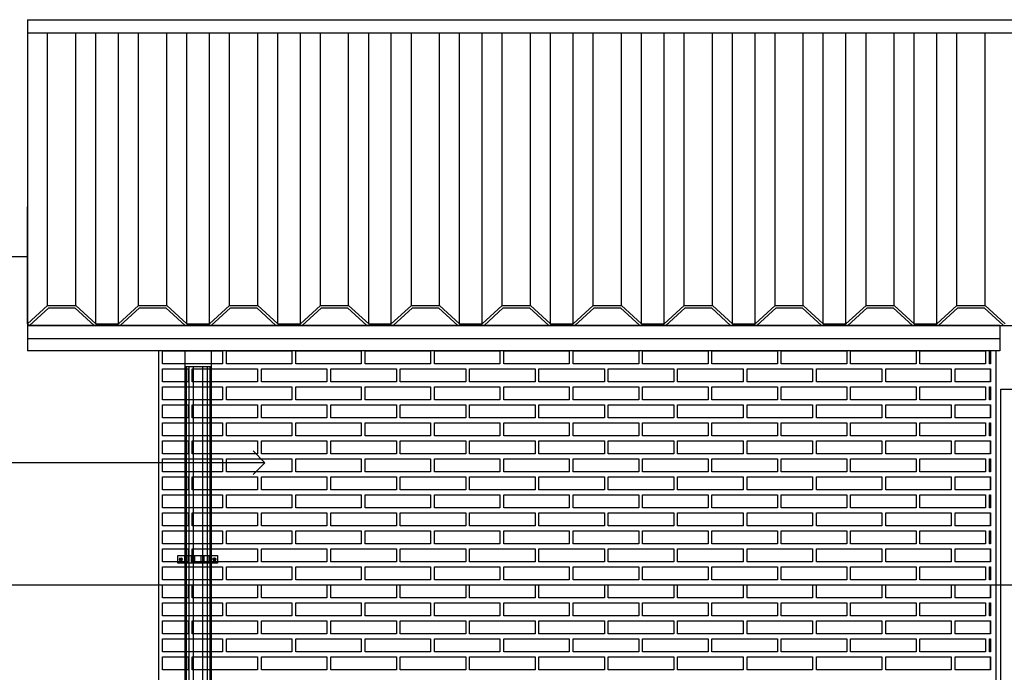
# Model space of a CAD drawing. Header units: millimetres. Extents: x 201 to 840, y 135 to 685.
# Tile 23 of 219: x 213.92 to 217.68, y 299.81 to 302.31. Entities that reach past the tile are written whole.
import ezdxf

# ---------------------------------------------------------------- set-up
doc = ezdxf.new("R2010")
doc.units = ezdxf.units.MM
for name, color, linetype in [('01', 1, 'Continuous'), ('03', 3, 'Continuous'), ('06', 5, 'Continuous'), ('10', 251, 'Continuous'), ('Ladrillo visto', 250, 'Continuous'), ('LLAMADAS', 1, 'Continuous')]:
    doc.layers.add(name, color=color, linetype=linetype)
doc.styles.add('ARIAL', font='arial.ttf', dxfattribs={"height": 0.06})
doc.styles.get("Standard").update_dxf_attribs({"font": 'arial.ttf'})
doc.dimstyles.new('05', dxfattribs={"dimscale": 0, "dimtxt": 0.09, "dimasz": 0.05, "dimexe": 0, "dimexo": 0, "dimgap": 0, "dimtad": 0, "dimzin": 0, "dimdsep": 46, "dimtxsty": 'Standard', "dimblk": 'OPEN90', "dimcen": 0.25, "dimclrd": 1, "dimclre": 1, "dimclrt": 3, "dimadec": 0, "dimazin": 0, "dimtfac": 1, "dimtofl": 0, "dimtmove": 2, "dimatfit": 3, "dimldrblk": 'BOXFILLED', "dimfxl": 1, "dimtolj": 1, "dimtzin": 0, "dimarcsym": 0})

# ---------------------------------------------------------------- blocks, each defined once
blk = doc.blocks.new('_OPEN90')
at = {"color": 0, "linetype": 'ByBlock'}
for p, q in [((-0.5, 0.5), (0, 0)), ((0, 0), (-1, 0)), ((0, 0), (-0.5, -0.5))]:
    blk.add_line(p, q, dxfattribs=at)

msp = doc.modelspace()

# ---------------------------------------------------------------- linework, layer by layer
at = {"layer": '01'}
for p, q in [((213.9482, 302.3087), (213.9482, 301.1383)), ((214.0248, 301.2159), (214.0248, 302.2585)), ((214.1326, 301.2159), (214.1326, 302.2585)), ((214.2092, 301.1457), (214.2092, 302.2585)), ((214.2957, 301.1457), (214.2957, 302.2585)), ((214.3722, 301.2159), (214.3722, 302.2585)), ((214.48, 301.2159), (214.48, 302.2585)), ((214.5566, 301.1457), (214.5566, 302.2585)), ((214.6431, 301.1457), (214.6431, 302.2585)), ((214.7197, 301.2159), (214.7197, 302.2585)), ((214.8275, 301.2159), (214.8275, 302.2585)), ((214.9041, 301.1457), (214.9041, 302.2585)), ((214.9906, 301.1457), (214.9906, 302.2585)), ((215.0672, 301.2159), (215.0672, 302.2585)), ((215.1749, 301.2159), (215.1749, 302.2585)), ((215.2515, 301.1457), (215.2515, 302.2585)), ((215.338, 301.1457), (215.338, 302.2585)), ((215.4146, 301.2159), (215.4146, 302.2585)), ((215.5224, 301.2159), (215.5224, 302.2585)), ((215.599, 301.1457), (215.599, 302.2585)), ((215.6855, 301.1457), (215.6855, 302.2585)), ((215.7621, 301.2159), (215.7621, 302.2585)), ((215.8699, 301.2159), (215.8699, 302.2585)), ((215.9465, 301.1457), (215.9465, 302.2585)), ((216.033, 301.1457), (216.033, 302.2585)), ((216.1095, 301.2159), (216.1095, 302.2585)), ((216.2173, 301.2159), (216.2173, 302.2585)), ((216.2939, 301.1457), (216.2939, 302.2585)), ((216.3804, 301.1457), (216.3804, 302.2585)), ((216.457, 301.2159), (216.457, 302.2585)), ((216.5648, 301.2159), (216.5648, 302.2585)), ((216.6414, 301.1457), (216.6414, 302.2585)), ((216.7279, 301.1457), (216.7279, 302.2585)), ((216.8045, 301.2159), (216.8045, 302.2585)), ((216.9122, 301.2159), (216.9122, 302.2585)), ((216.9888, 301.1457), (216.9888, 302.2585)), ((217.0753, 301.1457), (217.0753, 302.2585)), ((217.1519, 301.2159), (217.1519, 302.2585)), ((217.2597, 301.2159), (217.2597, 302.2585)), ((217.3363, 301.1457), (217.3363, 302.2585)), ((217.4228, 301.1457), (217.4228, 302.2585)), ((217.4994, 301.2159), (217.4994, 302.2585)), ((217.6072, 301.2159), (217.6072, 302.2585)), ((213.9482, 301.1457), (213.9482, 301.5933)), ((214.5504, 300.9825), (214.5504, 301.0425)), ((214.6504, 300.9825), (214.6504, 301.0425)), ((214.5504, 298.4504), (214.5504, 300.9825)), ((214.6504, 298.4504), (214.6504, 300.9825))]:
    msp.add_line(p, q, dxfattribs=at)
at = {"layer": '01', "ltscale": 0.0036}
for p, q in [((217.6665, 298.3956), (217.6665, 300.8956)), ((217.6665, 300.8956), (217.7365, 300.8956))]:
    msp.add_line(p, q, dxfattribs=at)
at = {"layer": '01'}
for points in [[(213.9482, 302.3087), (223.4509, 302.3087), (223.4509, 301.4642)], [(213.9482, 302.2585), (223.4509, 302.2585), (223.4509, 301.414)], [(214.5504, 300.9825), (214.6504, 300.9825)]]:
    msp.add_lwpolyline(points, dxfattribs=at)
at = {"layer": '03', "ltscale": 0.01}
for p, q in [((213.9482, 301.1383), (213.9482, 301.0425)), ((217.6634, 301.1383), (213.9482, 301.1383)), ((213.9482, 301.1383), (223.5855, 301.1383)), ((217.6634, 301.0883), (213.9482, 301.0883)), ((217.6634, 301.0425), (213.9482, 301.0425)), ((217.6482, 301.0425), (217.6482, 298.3756))]:
    msp.add_line(p, q, dxfattribs=at)
at = {"layer": '03'}
for points in [[(214.0038, 301.1383), (213.9938, 301.1383)], [(214.1438, 301.1383), (214.1338, 301.1383)], [(214.2175, 301.1383), (214.2075, 301.1383)], [(214.3575, 301.1383), (214.3475, 301.1383)], [(214.4312, 301.1383), (214.4212, 301.1383)], [(214.5712, 301.1383), (214.5612, 301.1383)], [(214.6449, 301.1383), (214.6349, 301.1383)], [(214.7849, 301.1383), (214.7749, 301.1383)], [(214.8587, 301.1383), (214.8487, 301.1383)], [(214.9987, 301.1383), (214.9887, 301.1383)], [(215.0724, 301.1383), (215.0624, 301.1383)], [(215.2124, 301.1383), (215.2024, 301.1383)], [(215.2861, 301.1383), (215.2761, 301.1383)], [(215.4261, 301.1383), (215.4161, 301.1383)], [(215.4998, 301.1383), (215.4898, 301.1383)], [(215.6398, 301.1383), (215.6298, 301.1383)], [(215.7136, 301.1383), (215.7036, 301.1383)], [(215.8468, 301.1383), (215.8368, 301.1383)], [(215.9205, 301.1383), (215.9105, 301.1383)], [(216.0605, 301.1383), (216.0505, 301.1383)], [(216.1342, 301.1383), (216.1242, 301.1383)], [(216.2742, 301.1383), (216.2642, 301.1383)], [(216.348, 301.1383), (216.338, 301.1383)], [(216.488, 301.1383), (216.478, 301.1383)], [(216.5617, 301.1383), (216.5517, 301.1383)], [(216.6759, 301.1383), (216.6659, 301.1383)], [(216.7017, 301.1383), (216.6917, 301.1383)], [(216.7754, 301.1383), (216.7654, 301.1383)], [(216.9154, 301.1383), (216.9054, 301.1383)], [(216.9891, 301.1383), (216.9791, 301.1383)], [(217.0429, 301.1383), (217.0329, 301.1383)], [(217.1291, 301.1383), (217.1191, 301.1383)], [(217.2029, 301.1383), (217.1929, 301.1383)], [(217.3429, 301.1383), (217.3329, 301.1383)], [(217.3709, 301.1383), (217.3609, 301.1383)], [(217.3966, 301.1383), (217.3866, 301.1383)], [(217.4703, 301.1383), (217.4603, 301.1383)], [(214.4482, 301.0425), (214.4482, 298.3956)], [(217.6482, 301.0425), (217.6482, 298.3956)]]:
    msp.add_lwpolyline(points, dxfattribs=at)
at = {"layer": '03', "ltscale": 0.01}
msp.add_lwpolyline([(217.6634, 301.1383), (217.6634, 301.0425)], dxfattribs=at)
at = {"layer": '06', "color": 2}
for p, q in [((213.9482, 301.1457), (214.0248, 301.2159)), ((213.9549, 301.1383), (214.0287, 301.2059)), ((214.0248, 301.2159), (214.1326, 301.2159)), ((214.0287, 301.2059), (214.1287, 301.2059)), ((214.2024, 301.1383), (214.1287, 301.2059)), ((214.2092, 301.1457), (214.1326, 301.2159)), ((214.2957, 301.1457), (214.3722, 301.2159)), ((214.3024, 301.1383), (214.3761, 301.2059)), ((214.3722, 301.2159), (214.48, 301.2159)), ((214.3761, 301.2059), (214.4761, 301.2059)), ((214.5499, 301.1383), (214.4761, 301.2059)), ((214.5566, 301.1457), (214.48, 301.2159)), ((214.6431, 301.1457), (214.7197, 301.2159)), ((214.6499, 301.1383), (214.7236, 301.2059)), ((214.7197, 301.2159), (214.8275, 301.2159)), ((214.7236, 301.2059), (214.8236, 301.2059)), ((214.8973, 301.1383), (214.8236, 301.2059)), ((214.9041, 301.1457), (214.8275, 301.2159)), ((214.9906, 301.1457), (215.0672, 301.2159)), ((214.9973, 301.1383), (215.0711, 301.2059)), ((215.0672, 301.2159), (215.1749, 301.2159)), ((215.0711, 301.2059), (215.1711, 301.2059)), ((215.2448, 301.1383), (215.1711, 301.2059)), ((215.2515, 301.1457), (215.1749, 301.2159)), ((215.338, 301.1457), (215.4146, 301.2159)), ((215.3448, 301.1383), (215.4185, 301.2059)), ((215.4146, 301.2159), (215.5224, 301.2159)), ((215.4185, 301.2059), (215.5185, 301.2059)), ((215.5922, 301.1383), (215.5185, 301.2059)), ((215.599, 301.1457), (215.5224, 301.2159)), ((215.6855, 301.1457), (215.7621, 301.2159)), ((215.6922, 301.1383), (215.766, 301.2059)), ((215.7621, 301.2159), (215.8699, 301.2159)), ((215.766, 301.2059), (215.866, 301.2059)), ((215.9397, 301.1383), (215.866, 301.2059)), ((215.9465, 301.1457), (215.8699, 301.2159)), ((216.033, 301.1457), (216.1095, 301.2159)), ((216.0397, 301.1383), (216.1134, 301.2059)), ((216.1095, 301.2159), (216.2173, 301.2159)), ((216.1134, 301.2059), (216.2134, 301.2059)), ((216.2872, 301.1383), (216.2134, 301.2059)), ((216.2939, 301.1457), (216.2173, 301.2159)), ((216.3804, 301.1457), (216.457, 301.2159)), ((216.3872, 301.1383), (216.4609, 301.2059)), ((216.457, 301.2159), (216.5648, 301.2159)), ((216.4609, 301.2059), (216.5609, 301.2059)), ((216.6346, 301.1383), (216.5609, 301.2059)), ((216.6414, 301.1457), (216.5648, 301.2159)), ((216.7279, 301.1457), (216.8045, 301.2159)), ((216.7346, 301.1383), (216.8084, 301.2059)), ((216.8045, 301.2159), (216.9122, 301.2159)), ((216.8084, 301.2059), (216.9084, 301.2059)), ((216.9821, 301.1383), (216.9084, 301.2059)), ((216.9888, 301.1457), (216.9122, 301.2159)), ((217.0753, 301.1457), (217.1519, 301.2159)), ((217.0821, 301.1383), (217.1558, 301.2059)), ((217.1519, 301.2159), (217.2597, 301.2159)), ((217.1558, 301.2059), (217.2558, 301.2059)), ((217.3295, 301.1383), (217.2558, 301.2059)), ((217.3363, 301.1457), (217.2597, 301.2159)), ((217.4228, 301.1457), (217.4994, 301.2159)), ((217.4295, 301.1383), (217.5033, 301.2059)), ((217.4994, 301.2159), (217.6072, 301.2159)), ((217.5033, 301.2059), (217.6033, 301.2059)), ((217.677, 301.1383), (217.6033, 301.2059)), ((217.6838, 301.1457), (217.6072, 301.2159)), ((213.9482, 301.1457), (213.9549, 301.1383)), ((214.2024, 301.1383), (214.3024, 301.1383)), ((214.2092, 301.1457), (214.2957, 301.1457)), ((214.5499, 301.1383), (214.6499, 301.1383)), ((214.5566, 301.1457), (214.6431, 301.1457)), ((214.8973, 301.1383), (214.9973, 301.1383)), ((214.9041, 301.1457), (214.9906, 301.1457)), ((215.2448, 301.1383), (215.3448, 301.1383)), ((215.2515, 301.1457), (215.338, 301.1457)), ((215.5922, 301.1383), (215.6922, 301.1383)), ((215.599, 301.1457), (215.6855, 301.1457)), ((215.9397, 301.1383), (216.0397, 301.1383)), ((215.9465, 301.1457), (216.033, 301.1457)), ((216.2872, 301.1383), (216.3872, 301.1383)), ((216.2939, 301.1457), (216.3804, 301.1457)), ((216.6346, 301.1383), (216.7346, 301.1383)), ((216.6414, 301.1457), (216.7279, 301.1457)), ((216.9821, 301.1383), (217.0821, 301.1383)), ((216.9888, 301.1457), (217.0753, 301.1457)), ((217.3295, 301.1383), (217.4295, 301.1383)), ((217.3363, 301.1457), (217.4228, 301.1457))]:
    msp.add_line(p, q, dxfattribs=at)
at = {"layer": '10', "ltscale": 0.05}
for p, q in [((214.5557, 298.4727), (214.5557, 300.9825)), ((214.5656, 298.4863), (214.5656, 300.9825)), ((214.5827, 298.4972), (214.5827, 300.9825)), ((214.6181, 298.4972), (214.6181, 300.9825)), ((214.6353, 298.4863), (214.6353, 300.9825)), ((214.6452, 298.4727), (214.6452, 300.9825)), ((214.5471, 300.2593), (214.5471, 300.2299)), ((214.5491, 300.2593), (214.5491, 300.2299)), ((214.553, 300.2593), (214.553, 300.2299)), ((214.5602, 300.2593), (214.5602, 300.2299)), ((214.5734, 300.2593), (214.5734, 300.2299)), ((214.5854, 300.2593), (214.5854, 300.2299)), ((214.6099, 300.2593), (214.6099, 300.2299)), ((214.622, 300.2593), (214.622, 300.2299)), ((214.6351, 300.2593), (214.6351, 300.2299)), ((214.6424, 300.2593), (214.6424, 300.2299)), ((214.6463, 300.2593), (214.6463, 300.2299)), ((214.6483, 300.2593), (214.6483, 300.2299))]:
    msp.add_line(p, q, dxfattribs=at)
msp.add_lwpolyline([(214.6732, 300.2299), (214.5221, 300.2299), (214.5221, 300.2593), (214.6732, 300.2593)], close=True, dxfattribs=at)
for points in [[(214.532, 300.2473), (214.5352, 300.2473), (214.5367, 300.2446), (214.5352, 300.2419), (214.532, 300.2419), (214.5305, 300.2446), (214.532, 300.2473)], [(214.6633, 300.2473), (214.6602, 300.2473), (214.6587, 300.2446), (214.6602, 300.2419), (214.6633, 300.2419), (214.6649, 300.2446), (214.6633, 300.2473)]]:
    msp.add_lwpolyline(points, dxfattribs=at)
for centre, radius in [((214.5336, 300.2446), 0.00549), ((214.5336, 300.2446), 0.00272), ((214.6618, 300.2446), 0.00549), ((214.6618, 300.2446), 0.00272)]:
    msp.add_circle(centre, radius, dxfattribs=at)
at = {"layer": 'Ladrillo visto', "color": 250, "ltscale": 0.01}
for p, q in [((217.6282, 301.0425), (217.6282, 300.9925)), ((217.6282, 300.9736), (217.6282, 300.9236)), ((217.6282, 300.9048), (217.6282, 300.8548)), ((217.6282, 300.8359), (217.6282, 300.7859)), ((217.6282, 300.7671), (217.6282, 300.7171)), ((217.6282, 300.6981), (217.6282, 300.6481)), ((217.6282, 300.6293), (217.6282, 300.5793)), ((217.6282, 300.5604), (217.6282, 300.5104)), ((217.6282, 300.4916), (217.6282, 300.4416)), ((217.6282, 300.4227), (217.6282, 300.3727)), ((217.6282, 300.3539), (217.6282, 300.3039)), ((217.6282, 300.285), (217.6282, 300.235)), ((217.6282, 300.2162), (217.6282, 300.1662)), ((217.6282, 300.1472), (217.6282, 300.0972)), ((217.6282, 300.0784), (217.6282, 300.0284)), ((217.6282, 300.0095), (217.6282, 299.9595)), ((217.6282, 299.9407), (217.6282, 299.8907)), ((217.6282, 299.8718), (217.6282, 299.8218))]:
    msp.add_line(p, q, dxfattribs=at)
at = {"layer": 'Ladrillo visto', "color": 250}
for p, q in [((217.6282, 300.9925), (217.6282, 301.0425)), ((217.6282, 300.9236), (217.6282, 300.9736)), ((217.6282, 300.8548), (217.6282, 300.9048)), ((217.6282, 300.7859), (217.6282, 300.8359)), ((217.6282, 300.7171), (217.6282, 300.7671)), ((217.6282, 300.6481), (217.6282, 300.6981)), ((217.6282, 300.5793), (217.6282, 300.6293)), ((217.6282, 300.5104), (217.6282, 300.5604)), ((217.6282, 300.4416), (217.6282, 300.4916)), ((217.6282, 300.3727), (217.6282, 300.4227)), ((217.6282, 300.3039), (217.6282, 300.3539)), ((217.6282, 300.235), (217.6282, 300.285)), ((217.6282, 300.1662), (217.6282, 300.2162)), ((217.6282, 300.0972), (217.6282, 300.1472)), ((217.6282, 300.0284), (217.6282, 300.0784)), ((217.6282, 299.9595), (217.6282, 300.0095)), ((217.6282, 299.8907), (217.6282, 299.9407)), ((217.6282, 299.8218), (217.6282, 299.8718))]:
    msp.add_line(p, q, dxfattribs=at)
at = {"layer": 'Ladrillo visto', "color": 250, "linetype": 'Continuous', "ltscale": 0.1}
for points in [[(214.6932, 300.9925), (214.4632, 300.9925), (214.4632, 301.0425), (214.6932, 301.0425)], [(214.9582, 300.9925), (214.7082, 300.9925), (214.7082, 301.0425), (214.9582, 301.0425)], [(215.2232, 300.9925), (214.9732, 300.9925), (214.9732, 301.0425), (215.2232, 301.0425)], [(215.4882, 300.9925), (215.2382, 300.9925), (215.2382, 301.0425), (215.4882, 301.0425)], [(215.7532, 300.9925), (215.5032, 300.9925), (215.5032, 301.0425), (215.7532, 301.0425)], [(216.0182, 300.9925), (215.7682, 300.9925), (215.7682, 301.0425), (216.0182, 301.0425)], [(216.2832, 300.9925), (216.0332, 300.9925), (216.0332, 301.0425), (216.2832, 301.0425)], [(216.5482, 300.9925), (216.2982, 300.9925), (216.2982, 301.0425), (216.5482, 301.0425)], [(216.8132, 300.9925), (216.5632, 300.9925), (216.5632, 301.0425), (216.8132, 301.0425)], [(217.0782, 300.9925), (216.8282, 300.9925), (216.8282, 301.0425), (217.0782, 301.0425)], [(217.3432, 300.9925), (217.0932, 300.9925), (217.0932, 301.0425), (217.3432, 301.0425)], [(217.6082, 300.9925), (217.3582, 300.9925), (217.3582, 301.0425), (217.6082, 301.0425)], [(214.5622, 300.9236), (214.4632, 300.9236), (214.4632, 300.9736), (214.5622, 300.9736)], [(214.8272, 300.9236), (214.5772, 300.9236), (214.5772, 300.9736), (214.8272, 300.9736)], [(214.8272, 300.9236), (214.5772, 300.9236), (214.5772, 300.9736), (214.8272, 300.9736)], [(215.0922, 300.9236), (214.8422, 300.9236), (214.8422, 300.9736), (215.0922, 300.9736)], [(215.0922, 300.9236), (214.8422, 300.9236), (214.8422, 300.9736), (215.0922, 300.9736)], [(215.3572, 300.9236), (215.1072, 300.9236), (215.1072, 300.9736), (215.3572, 300.9736)], [(215.3572, 300.9236), (215.1072, 300.9236), (215.1072, 300.9736), (215.3572, 300.9736)], [(215.6222, 300.9236), (215.3722, 300.9236), (215.3722, 300.9736), (215.6222, 300.9736)], [(215.6222, 300.9236), (215.3722, 300.9236), (215.3722, 300.9736), (215.6222, 300.9736)], [(215.8872, 300.9236), (215.6372, 300.9236), (215.6372, 300.9736), (215.8872, 300.9736)], [(215.8872, 300.9236), (215.6372, 300.9236), (215.6372, 300.9736), (215.8872, 300.9736)], [(216.1522, 300.9236), (215.9022, 300.9236), (215.9022, 300.9736), (216.1522, 300.9736)], [(216.1522, 300.9236), (215.9022, 300.9236), (215.9022, 300.9736), (216.1522, 300.9736)], [(216.4172, 300.9236), (216.1672, 300.9236), (216.1672, 300.9736), (216.4172, 300.9736)], [(216.4172, 300.9236), (216.1672, 300.9236), (216.1672, 300.9736), (216.4172, 300.9736)], [(216.6822, 300.9236), (216.4322, 300.9236), (216.4322, 300.9736), (216.6822, 300.9736)], [(216.6822, 300.9236), (216.4322, 300.9236), (216.4322, 300.9736), (216.6822, 300.9736)], [(216.9472, 300.9236), (216.6972, 300.9236), (216.6972, 300.9736), (216.9472, 300.9736)], [(216.9472, 300.9236), (216.6972, 300.9236), (216.6972, 300.9736), (216.9472, 300.9736)], [(217.2122, 300.9236), (216.9622, 300.9236), (216.9622, 300.9736), (217.2122, 300.9736)], [(217.2122, 300.9236), (216.9622, 300.9236), (216.9622, 300.9736), (217.2122, 300.9736)], [(217.4772, 300.9236), (217.2272, 300.9236), (217.2272, 300.9736), (217.4772, 300.9736)], [(217.4772, 300.9236), (217.2272, 300.9236), (217.2272, 300.9736), (217.4772, 300.9736)], [(214.6932, 300.8548), (214.4632, 300.8548), (214.4632, 300.9048), (214.6932, 300.9048)], [(214.9582, 300.8548), (214.7082, 300.8548), (214.7082, 300.9048), (214.9582, 300.9048)], [(215.2232, 300.8548), (214.9732, 300.8548), (214.9732, 300.9048), (215.2232, 300.9048)], [(215.4882, 300.8548), (215.2382, 300.8548), (215.2382, 300.9048), (215.4882, 300.9048)], [(215.7532, 300.8548), (215.5032, 300.8548), (215.5032, 300.9048), (215.7532, 300.9048)], [(216.0182, 300.8548), (215.7682, 300.8548), (215.7682, 300.9048), (216.0182, 300.9048)], [(216.2832, 300.8548), (216.0332, 300.8548), (216.0332, 300.9048), (216.2832, 300.9048)], [(216.5482, 300.8548), (216.2982, 300.8548), (216.2982, 300.9048), (216.5482, 300.9048)], [(216.8132, 300.8548), (216.5632, 300.8548), (216.5632, 300.9048), (216.8132, 300.9048)], [(217.0782, 300.8548), (216.8282, 300.8548), (216.8282, 300.9048), (217.0782, 300.9048)], [(217.3432, 300.8548), (217.0932, 300.8548), (217.0932, 300.9048), (217.3432, 300.9048)], [(217.6082, 300.8548), (217.3582, 300.8548), (217.3582, 300.9048), (217.6082, 300.9048)], [(214.5622, 300.7859), (214.4632, 300.7859), (214.4632, 300.8359), (214.5622, 300.8359)], [(214.8272, 300.7859), (214.5772, 300.7859), (214.5772, 300.8359), (214.8272, 300.8359)], [(214.8272, 300.7859), (214.5772, 300.7859), (214.5772, 300.8359), (214.8272, 300.8359)], [(215.0922, 300.7859), (214.8422, 300.7859), (214.8422, 300.8359), (215.0922, 300.8359)], [(215.0922, 300.7859), (214.8422, 300.7859), (214.8422, 300.8359), (215.0922, 300.8359)], [(215.3572, 300.7859), (215.1072, 300.7859), (215.1072, 300.8359), (215.3572, 300.8359)], [(215.3572, 300.7859), (215.1072, 300.7859), (215.1072, 300.8359), (215.3572, 300.8359)], [(215.6222, 300.7859), (215.3722, 300.7859), (215.3722, 300.8359), (215.6222, 300.8359)], [(215.6222, 300.7859), (215.3722, 300.7859), (215.3722, 300.8359), (215.6222, 300.8359)], [(215.8872, 300.7859), (215.6372, 300.7859), (215.6372, 300.8359), (215.8872, 300.8359)], [(215.8872, 300.7859), (215.6372, 300.7859), (215.6372, 300.8359), (215.8872, 300.8359)], [(216.1522, 300.7859), (215.9022, 300.7859), (215.9022, 300.8359), (216.1522, 300.8359)], [(216.1522, 300.7859), (215.9022, 300.7859), (215.9022, 300.8359), (216.1522, 300.8359)], [(216.4172, 300.7859), (216.1672, 300.7859), (216.1672, 300.8359), (216.4172, 300.8359)], [(216.4172, 300.7859), (216.1672, 300.7859), (216.1672, 300.8359), (216.4172, 300.8359)], [(216.6822, 300.7859), (216.4322, 300.7859), (216.4322, 300.8359), (216.6822, 300.8359)], [(216.6822, 300.7859), (216.4322, 300.7859), (216.4322, 300.8359), (216.6822, 300.8359)], [(216.9472, 300.7859), (216.6972, 300.7859), (216.6972, 300.8359), (216.9472, 300.8359)], [(216.9472, 300.7859), (216.6972, 300.7859), (216.6972, 300.8359), (216.9472, 300.8359)], [(217.2122, 300.7859), (216.9622, 300.7859), (216.9622, 300.8359), (217.2122, 300.8359)], [(217.2122, 300.7859), (216.9622, 300.7859), (216.9622, 300.8359), (217.2122, 300.8359)], [(217.4772, 300.7859), (217.2272, 300.7859), (217.2272, 300.8359), (217.4772, 300.8359)], [(217.4772, 300.7859), (217.2272, 300.7859), (217.2272, 300.8359), (217.4772, 300.8359)], [(214.6932, 300.7171), (214.4632, 300.7171), (214.4632, 300.7671), (214.6932, 300.7671)], [(214.9582, 300.7171), (214.7082, 300.7171), (214.7082, 300.7671), (214.9582, 300.7671)], [(215.2232, 300.7171), (214.9732, 300.7171), (214.9732, 300.7671), (215.2232, 300.7671)], [(215.4882, 300.7171), (215.2382, 300.7171), (215.2382, 300.7671), (215.4882, 300.7671)], [(215.7532, 300.7171), (215.5032, 300.7171), (215.5032, 300.7671), (215.7532, 300.7671)], [(216.0182, 300.7171), (215.7682, 300.7171), (215.7682, 300.7671), (216.0182, 300.7671)], [(216.2832, 300.7171), (216.0332, 300.7171), (216.0332, 300.7671), (216.2832, 300.7671)], [(216.5482, 300.7171), (216.2982, 300.7171), (216.2982, 300.7671), (216.5482, 300.7671)], [(216.8132, 300.7171), (216.5632, 300.7171), (216.5632, 300.7671), (216.8132, 300.7671)], [(217.0782, 300.7171), (216.8282, 300.7171), (216.8282, 300.7671), (217.0782, 300.7671)], [(217.3432, 300.7171), (217.0932, 300.7171), (217.0932, 300.7671), (217.3432, 300.7671)], [(217.6082, 300.7171), (217.3582, 300.7171), (217.3582, 300.7671), (217.6082, 300.7671)], [(214.5622, 300.6481), (214.4632, 300.6481), (214.4632, 300.6981), (214.5622, 300.6981)], [(214.8272, 300.6481), (214.5772, 300.6481), (214.5772, 300.6981), (214.8272, 300.6981)], [(214.8272, 300.6481), (214.5772, 300.6481), (214.5772, 300.6981), (214.8272, 300.6981)], [(215.0922, 300.6481), (214.8422, 300.6481), (214.8422, 300.6981), (215.0922, 300.6981)], [(215.0922, 300.6481), (214.8422, 300.6481), (214.8422, 300.6981), (215.0922, 300.6981)], [(215.3572, 300.6481), (215.1072, 300.6481), (215.1072, 300.6981), (215.3572, 300.6981)], [(215.3572, 300.6481), (215.1072, 300.6481), (215.1072, 300.6981), (215.3572, 300.6981)], [(215.6222, 300.6481), (215.3722, 300.6481), (215.3722, 300.6981), (215.6222, 300.6981)], [(215.6222, 300.6481), (215.3722, 300.6481), (215.3722, 300.6981), (215.6222, 300.6981)], [(215.8872, 300.6481), (215.6372, 300.6481), (215.6372, 300.6981), (215.8872, 300.6981)], [(215.8872, 300.6481), (215.6372, 300.6481), (215.6372, 300.6981), (215.8872, 300.6981)], [(216.1522, 300.6481), (215.9022, 300.6481), (215.9022, 300.6981), (216.1522, 300.6981)], [(216.1522, 300.6481), (215.9022, 300.6481), (215.9022, 300.6981), (216.1522, 300.6981)], [(216.4172, 300.6481), (216.1672, 300.6481), (216.1672, 300.6981), (216.4172, 300.6981)], [(216.4172, 300.6481), (216.1672, 300.6481), (216.1672, 300.6981), (216.4172, 300.6981)], [(216.6822, 300.6481), (216.4322, 300.6481), (216.4322, 300.6981), (216.6822, 300.6981)], [(216.6822, 300.6481), (216.4322, 300.6481), (216.4322, 300.6981), (216.6822, 300.6981)], [(216.9472, 300.6481), (216.6972, 300.6481), (216.6972, 300.6981), (216.9472, 300.6981)], [(216.9472, 300.6481), (216.6972, 300.6481), (216.6972, 300.6981), (216.9472, 300.6981)], [(217.2122, 300.6481), (216.9622, 300.6481), (216.9622, 300.6981), (217.2122, 300.6981)], [(217.2122, 300.6481), (216.9622, 300.6481), (216.9622, 300.6981), (217.2122, 300.6981)], [(217.4772, 300.6481), (217.2272, 300.6481), (217.2272, 300.6981), (217.4772, 300.6981)], [(217.4772, 300.6481), (217.2272, 300.6481), (217.2272, 300.6981), (217.4772, 300.6981)], [(214.6932, 300.5793), (214.4632, 300.5793), (214.4632, 300.6293), (214.6932, 300.6293)], [(214.9582, 300.5793), (214.7082, 300.5793), (214.7082, 300.6293), (214.9582, 300.6293)], [(215.2232, 300.5793), (214.9732, 300.5793), (214.9732, 300.6293), (215.2232, 300.6293)], [(215.4882, 300.5793), (215.2382, 300.5793), (215.2382, 300.6293), (215.4882, 300.6293)], [(215.7532, 300.5793), (215.5032, 300.5793), (215.5032, 300.6293), (215.7532, 300.6293)], [(216.0182, 300.5793), (215.7682, 300.5793), (215.7682, 300.6293), (216.0182, 300.6293)], [(216.2832, 300.5793), (216.0332, 300.5793), (216.0332, 300.6293), (216.2832, 300.6293)], [(216.5482, 300.5793), (216.2982, 300.5793), (216.2982, 300.6293), (216.5482, 300.6293)], [(216.8132, 300.5793), (216.5632, 300.5793), (216.5632, 300.6293), (216.8132, 300.6293)], [(217.0782, 300.5793), (216.8282, 300.5793), (216.8282, 300.6293), (217.0782, 300.6293)], [(217.3432, 300.5793), (217.0932, 300.5793), (217.0932, 300.6293), (217.3432, 300.6293)], [(217.6082, 300.5793), (217.3582, 300.5793), (217.3582, 300.6293), (217.6082, 300.6293)], [(214.5622, 300.5104), (214.4632, 300.5104), (214.4632, 300.5604), (214.5622, 300.5604)], [(214.8272, 300.5104), (214.5772, 300.5104), (214.5772, 300.5604), (214.8272, 300.5604)], [(214.8272, 300.5104), (214.5772, 300.5104), (214.5772, 300.5604), (214.8272, 300.5604)], [(215.0922, 300.5104), (214.8422, 300.5104), (214.8422, 300.5604), (215.0922, 300.5604)], [(215.0922, 300.5104), (214.8422, 300.5104), (214.8422, 300.5604), (215.0922, 300.5604)], [(215.3572, 300.5104), (215.1072, 300.5104), (215.1072, 300.5604), (215.3572, 300.5604)], [(215.3572, 300.5104), (215.1072, 300.5104), (215.1072, 300.5604), (215.3572, 300.5604)], [(215.6222, 300.5104), (215.3722, 300.5104), (215.3722, 300.5604), (215.6222, 300.5604)], [(215.6222, 300.5104), (215.3722, 300.5104), (215.3722, 300.5604), (215.6222, 300.5604)], [(215.8872, 300.5104), (215.6372, 300.5104), (215.6372, 300.5604), (215.8872, 300.5604)], [(215.8872, 300.5104), (215.6372, 300.5104), (215.6372, 300.5604), (215.8872, 300.5604)], [(216.1522, 300.5104), (215.9022, 300.5104), (215.9022, 300.5604), (216.1522, 300.5604)], [(216.1522, 300.5104), (215.9022, 300.5104), (215.9022, 300.5604), (216.1522, 300.5604)], [(216.4172, 300.5104), (216.1672, 300.5104), (216.1672, 300.5604), (216.4172, 300.5604)], [(216.4172, 300.5104), (216.1672, 300.5104), (216.1672, 300.5604), (216.4172, 300.5604)], [(216.6822, 300.5104), (216.4322, 300.5104), (216.4322, 300.5604), (216.6822, 300.5604)], [(216.6822, 300.5104), (216.4322, 300.5104), (216.4322, 300.5604), (216.6822, 300.5604)], [(216.9472, 300.5104), (216.6972, 300.5104), (216.6972, 300.5604), (216.9472, 300.5604)], [(216.9472, 300.5104), (216.6972, 300.5104), (216.6972, 300.5604), (216.9472, 300.5604)], [(217.2122, 300.5104), (216.9622, 300.5104), (216.9622, 300.5604), (217.2122, 300.5604)], [(217.2122, 300.5104), (216.9622, 300.5104), (216.9622, 300.5604), (217.2122, 300.5604)], [(217.4772, 300.5104), (217.2272, 300.5104), (217.2272, 300.5604), (217.4772, 300.5604)], [(217.4772, 300.5104), (217.2272, 300.5104), (217.2272, 300.5604), (217.4772, 300.5604)], [(214.6932, 300.4416), (214.4632, 300.4416), (214.4632, 300.4916), (214.6932, 300.4916)], [(214.9582, 300.4416), (214.7082, 300.4416), (214.7082, 300.4916), (214.9582, 300.4916)], [(215.2232, 300.4416), (214.9732, 300.4416), (214.9732, 300.4916), (215.2232, 300.4916)], [(215.4882, 300.4416), (215.2382, 300.4416), (215.2382, 300.4916), (215.4882, 300.4916)], [(215.7532, 300.4416), (215.5032, 300.4416), (215.5032, 300.4916), (215.7532, 300.4916)], [(216.0182, 300.4416), (215.7682, 300.4416), (215.7682, 300.4916), (216.0182, 300.4916)], [(216.2832, 300.4416), (216.0332, 300.4416), (216.0332, 300.4916), (216.2832, 300.4916)], [(216.5482, 300.4416), (216.2982, 300.4416), (216.2982, 300.4916), (216.5482, 300.4916)], [(216.8132, 300.4416), (216.5632, 300.4416), (216.5632, 300.4916), (216.8132, 300.4916)], [(217.0782, 300.4416), (216.8282, 300.4416), (216.8282, 300.4916), (217.0782, 300.4916)], [(217.3432, 300.4416), (217.0932, 300.4416), (217.0932, 300.4916), (217.3432, 300.4916)], [(217.6082, 300.4416), (217.3582, 300.4416), (217.3582, 300.4916), (217.6082, 300.4916)], [(214.5622, 300.3727), (214.4632, 300.3727), (214.4632, 300.4227), (214.5622, 300.4227)], [(214.8272, 300.3727), (214.5772, 300.3727), (214.5772, 300.4227), (214.8272, 300.4227)], [(214.8272, 300.3727), (214.5772, 300.3727), (214.5772, 300.4227), (214.8272, 300.4227)], [(215.0922, 300.3727), (214.8422, 300.3727), (214.8422, 300.4227), (215.0922, 300.4227)], [(215.0922, 300.3727), (214.8422, 300.3727), (214.8422, 300.4227), (215.0922, 300.4227)], [(215.3572, 300.3727), (215.1072, 300.3727), (215.1072, 300.4227), (215.3572, 300.4227)], [(215.3572, 300.3727), (215.1072, 300.3727), (215.1072, 300.4227), (215.3572, 300.4227)], [(215.6222, 300.3727), (215.3722, 300.3727), (215.3722, 300.4227), (215.6222, 300.4227)], [(215.6222, 300.3727), (215.3722, 300.3727), (215.3722, 300.4227), (215.6222, 300.4227)], [(215.8872, 300.3727), (215.6372, 300.3727), (215.6372, 300.4227), (215.8872, 300.4227)], [(215.8872, 300.3727), (215.6372, 300.3727), (215.6372, 300.4227), (215.8872, 300.4227)], [(216.1522, 300.3727), (215.9022, 300.3727), (215.9022, 300.4227), (216.1522, 300.4227)], [(216.1522, 300.3727), (215.9022, 300.3727), (215.9022, 300.4227), (216.1522, 300.4227)], [(216.4172, 300.3727), (216.1672, 300.3727), (216.1672, 300.4227), (216.4172, 300.4227)], [(216.4172, 300.3727), (216.1672, 300.3727), (216.1672, 300.4227), (216.4172, 300.4227)], [(216.6822, 300.3727), (216.4322, 300.3727), (216.4322, 300.4227), (216.6822, 300.4227)], [(216.6822, 300.3727), (216.4322, 300.3727), (216.4322, 300.4227), (216.6822, 300.4227)], [(216.9472, 300.3727), (216.6972, 300.3727), (216.6972, 300.4227), (216.9472, 300.4227)], [(216.9472, 300.3727), (216.6972, 300.3727), (216.6972, 300.4227), (216.9472, 300.4227)], [(217.2122, 300.3727), (216.9622, 300.3727), (216.9622, 300.4227), (217.2122, 300.4227)], [(217.2122, 300.3727), (216.9622, 300.3727), (216.9622, 300.4227), (217.2122, 300.4227)], [(217.4772, 300.3727), (217.2272, 300.3727), (217.2272, 300.4227), (217.4772, 300.4227)], [(217.4772, 300.3727), (217.2272, 300.3727), (217.2272, 300.4227), (217.4772, 300.4227)], [(214.6932, 300.3039), (214.4632, 300.3039), (214.4632, 300.3539), (214.6932, 300.3539)], [(214.9582, 300.3039), (214.7082, 300.3039), (214.7082, 300.3539), (214.9582, 300.3539)], [(215.2232, 300.3039), (214.9732, 300.3039), (214.9732, 300.3539), (215.2232, 300.3539)], [(215.4882, 300.3039), (215.2382, 300.3039), (215.2382, 300.3539), (215.4882, 300.3539)], [(215.7532, 300.3039), (215.5032, 300.3039), (215.5032, 300.3539), (215.7532, 300.3539)], [(216.0182, 300.3039), (215.7682, 300.3039), (215.7682, 300.3539), (216.0182, 300.3539)], [(216.2832, 300.3039), (216.0332, 300.3039), (216.0332, 300.3539), (216.2832, 300.3539)], [(216.5482, 300.3039), (216.2982, 300.3039), (216.2982, 300.3539), (216.5482, 300.3539)], [(216.8132, 300.3039), (216.5632, 300.3039), (216.5632, 300.3539), (216.8132, 300.3539)], [(217.0782, 300.3039), (216.8282, 300.3039), (216.8282, 300.3539), (217.0782, 300.3539)], [(217.3432, 300.3039), (217.0932, 300.3039), (217.0932, 300.3539), (217.3432, 300.3539)], [(217.6082, 300.3039), (217.3582, 300.3039), (217.3582, 300.3539), (217.6082, 300.3539)], [(214.5622, 300.235), (214.4632, 300.235), (214.4632, 300.285), (214.5622, 300.285)], [(214.8272, 300.235), (214.5772, 300.235), (214.5772, 300.285), (214.8272, 300.285)], [(214.8272, 300.235), (214.5772, 300.235), (214.5772, 300.285), (214.8272, 300.285)], [(215.0922, 300.235), (214.8422, 300.235), (214.8422, 300.285), (215.0922, 300.285)], [(215.0922, 300.235), (214.8422, 300.235), (214.8422, 300.285), (215.0922, 300.285)], [(215.3572, 300.235), (215.1072, 300.235), (215.1072, 300.285), (215.3572, 300.285)], [(215.3572, 300.235), (215.1072, 300.235), (215.1072, 300.285), (215.3572, 300.285)], [(215.6222, 300.235), (215.3722, 300.235), (215.3722, 300.285), (215.6222, 300.285)], [(215.6222, 300.235), (215.3722, 300.235), (215.3722, 300.285), (215.6222, 300.285)], [(215.8872, 300.235), (215.6372, 300.235), (215.6372, 300.285), (215.8872, 300.285)], [(215.8872, 300.235), (215.6372, 300.235), (215.6372, 300.285), (215.8872, 300.285)], [(216.1522, 300.235), (215.9022, 300.235), (215.9022, 300.285), (216.1522, 300.285)], [(216.1522, 300.235), (215.9022, 300.235), (215.9022, 300.285), (216.1522, 300.285)], [(216.4172, 300.235), (216.1672, 300.235), (216.1672, 300.285), (216.4172, 300.285)], [(216.4172, 300.235), (216.1672, 300.235), (216.1672, 300.285), (216.4172, 300.285)], [(216.6822, 300.235), (216.4322, 300.235), (216.4322, 300.285), (216.6822, 300.285)], [(216.6822, 300.235), (216.4322, 300.235), (216.4322, 300.285), (216.6822, 300.285)], [(216.9472, 300.235), (216.6972, 300.235), (216.6972, 300.285), (216.9472, 300.285)], [(216.9472, 300.235), (216.6972, 300.235), (216.6972, 300.285), (216.9472, 300.285)], [(217.2122, 300.235), (216.9622, 300.235), (216.9622, 300.285), (217.2122, 300.285)], [(217.2122, 300.235), (216.9622, 300.235), (216.9622, 300.285), (217.2122, 300.285)], [(217.4772, 300.235), (217.2272, 300.235), (217.2272, 300.285), (217.4772, 300.285)], [(217.4772, 300.235), (217.2272, 300.235), (217.2272, 300.285), (217.4772, 300.285)], [(214.6932, 300.1662), (214.4632, 300.1662), (214.4632, 300.2162), (214.6932, 300.2162)], [(214.9582, 300.1662), (214.7082, 300.1662), (214.7082, 300.2162), (214.9582, 300.2162)], [(215.2232, 300.1662), (214.9732, 300.1662), (214.9732, 300.2162), (215.2232, 300.2162)], [(215.4882, 300.1662), (215.2382, 300.1662), (215.2382, 300.2162), (215.4882, 300.2162)], [(215.7532, 300.1662), (215.5032, 300.1662), (215.5032, 300.2162), (215.7532, 300.2162)], [(216.0182, 300.1662), (215.7682, 300.1662), (215.7682, 300.2162), (216.0182, 300.2162)], [(216.2832, 300.1662), (216.0332, 300.1662), (216.0332, 300.2162), (216.2832, 300.2162)], [(216.5482, 300.1662), (216.2982, 300.1662), (216.2982, 300.2162), (216.5482, 300.2162)], [(216.8132, 300.1662), (216.5632, 300.1662), (216.5632, 300.2162), (216.8132, 300.2162)], [(217.0782, 300.1662), (216.8282, 300.1662), (216.8282, 300.2162), (217.0782, 300.2162)], [(217.3432, 300.1662), (217.0932, 300.1662), (217.0932, 300.2162), (217.3432, 300.2162)], [(217.6082, 300.1662), (217.3582, 300.1662), (217.3582, 300.2162), (217.6082, 300.2162)], [(214.5622, 300.0972), (214.4632, 300.0972), (214.4632, 300.1472), (214.5622, 300.1472)], [(214.8272, 300.0972), (214.5772, 300.0972), (214.5772, 300.1472), (214.8272, 300.1472)], [(214.8272, 300.0972), (214.5772, 300.0972), (214.5772, 300.1472), (214.8272, 300.1472)], [(215.0922, 300.0972), (214.8422, 300.0972), (214.8422, 300.1472), (215.0922, 300.1472)], [(215.0922, 300.0972), (214.8422, 300.0972), (214.8422, 300.1472), (215.0922, 300.1472)], [(215.3572, 300.0972), (215.1072, 300.0972), (215.1072, 300.1472), (215.3572, 300.1472)], [(215.3572, 300.0972), (215.1072, 300.0972), (215.1072, 300.1472), (215.3572, 300.1472)], [(215.6222, 300.0972), (215.3722, 300.0972), (215.3722, 300.1472), (215.6222, 300.1472)], [(215.6222, 300.0972), (215.3722, 300.0972), (215.3722, 300.1472), (215.6222, 300.1472)], [(215.8872, 300.0972), (215.6372, 300.0972), (215.6372, 300.1472), (215.8872, 300.1472)], [(215.8872, 300.0972), (215.6372, 300.0972), (215.6372, 300.1472), (215.8872, 300.1472)], [(216.1522, 300.0972), (215.9022, 300.0972), (215.9022, 300.1472), (216.1522, 300.1472)], [(216.1522, 300.0972), (215.9022, 300.0972), (215.9022, 300.1472), (216.1522, 300.1472)], [(216.4172, 300.0972), (216.1672, 300.0972), (216.1672, 300.1472), (216.4172, 300.1472)], [(216.4172, 300.0972), (216.1672, 300.0972), (216.1672, 300.1472), (216.4172, 300.1472)], [(216.6822, 300.0972), (216.4322, 300.0972), (216.4322, 300.1472), (216.6822, 300.1472)], [(216.6822, 300.0972), (216.4322, 300.0972), (216.4322, 300.1472), (216.6822, 300.1472)], [(216.9472, 300.0972), (216.6972, 300.0972), (216.6972, 300.1472), (216.9472, 300.1472)], [(216.9472, 300.0972), (216.6972, 300.0972), (216.6972, 300.1472), (216.9472, 300.1472)], [(217.2122, 300.0972), (216.9622, 300.0972), (216.9622, 300.1472), (217.2122, 300.1472)], [(217.2122, 300.0972), (216.9622, 300.0972), (216.9622, 300.1472), (217.2122, 300.1472)], [(217.4772, 300.0972), (217.2272, 300.0972), (217.2272, 300.1472), (217.4772, 300.1472)], [(217.4772, 300.0972), (217.2272, 300.0972), (217.2272, 300.1472), (217.4772, 300.1472)], [(214.6932, 300.0284), (214.4632, 300.0284), (214.4632, 300.0784), (214.6932, 300.0784)], [(214.9582, 300.0284), (214.7082, 300.0284), (214.7082, 300.0784), (214.9582, 300.0784)], [(215.2232, 300.0284), (214.9732, 300.0284), (214.9732, 300.0784), (215.2232, 300.0784)], [(215.4882, 300.0284), (215.2382, 300.0284), (215.2382, 300.0784), (215.4882, 300.0784)], [(215.7532, 300.0284), (215.5032, 300.0284), (215.5032, 300.0784), (215.7532, 300.0784)], [(216.0182, 300.0284), (215.7682, 300.0284), (215.7682, 300.0784), (216.0182, 300.0784)], [(216.2832, 300.0284), (216.0332, 300.0284), (216.0332, 300.0784), (216.2832, 300.0784)], [(216.5482, 300.0284), (216.2982, 300.0284), (216.2982, 300.0784), (216.5482, 300.0784)], [(216.8132, 300.0284), (216.5632, 300.0284), (216.5632, 300.0784), (216.8132, 300.0784)], [(217.0782, 300.0284), (216.8282, 300.0284), (216.8282, 300.0784), (217.0782, 300.0784)], [(217.3432, 300.0284), (217.0932, 300.0284), (217.0932, 300.0784), (217.3432, 300.0784)], [(217.6082, 300.0284), (217.3582, 300.0284), (217.3582, 300.0784), (217.6082, 300.0784)], [(214.5622, 299.9595), (214.4632, 299.9595), (214.4632, 300.0095), (214.5622, 300.0095)], [(214.8272, 299.9595), (214.5772, 299.9595), (214.5772, 300.0095), (214.8272, 300.0095)], [(214.8272, 299.9595), (214.5772, 299.9595), (214.5772, 300.0095), (214.8272, 300.0095)], [(215.0922, 299.9595), (214.8422, 299.9595), (214.8422, 300.0095), (215.0922, 300.0095)], [(215.0922, 299.9595), (214.8422, 299.9595), (214.8422, 300.0095), (215.0922, 300.0095)], [(215.3572, 299.9595), (215.1072, 299.9595), (215.1072, 300.0095), (215.3572, 300.0095)], [(215.3572, 299.9595), (215.1072, 299.9595), (215.1072, 300.0095), (215.3572, 300.0095)], [(215.6222, 299.9595), (215.3722, 299.9595), (215.3722, 300.0095), (215.6222, 300.0095)], [(215.6222, 299.9595), (215.3722, 299.9595), (215.3722, 300.0095), (215.6222, 300.0095)], [(215.8872, 299.9595), (215.6372, 299.9595), (215.6372, 300.0095), (215.8872, 300.0095)], [(215.8872, 299.9595), (215.6372, 299.9595), (215.6372, 300.0095), (215.8872, 300.0095)], [(216.1522, 299.9595), (215.9022, 299.9595), (215.9022, 300.0095), (216.1522, 300.0095)], [(216.1522, 299.9595), (215.9022, 299.9595), (215.9022, 300.0095), (216.1522, 300.0095)], [(216.4172, 299.9595), (216.1672, 299.9595), (216.1672, 300.0095), (216.4172, 300.0095)], [(216.4172, 299.9595), (216.1672, 299.9595), (216.1672, 300.0095), (216.4172, 300.0095)], [(216.6822, 299.9595), (216.4322, 299.9595), (216.4322, 300.0095), (216.6822, 300.0095)], [(216.6822, 299.9595), (216.4322, 299.9595), (216.4322, 300.0095), (216.6822, 300.0095)], [(216.9472, 299.9595), (216.6972, 299.9595), (216.6972, 300.0095), (216.9472, 300.0095)], [(216.9472, 299.9595), (216.6972, 299.9595), (216.6972, 300.0095), (216.9472, 300.0095)], [(217.2122, 299.9595), (216.9622, 299.9595), (216.9622, 300.0095), (217.2122, 300.0095)], [(217.2122, 299.9595), (216.9622, 299.9595), (216.9622, 300.0095), (217.2122, 300.0095)], [(217.4772, 299.9595), (217.2272, 299.9595), (217.2272, 300.0095), (217.4772, 300.0095)], [(217.4772, 299.9595), (217.2272, 299.9595), (217.2272, 300.0095), (217.4772, 300.0095)], [(214.6932, 299.8907), (214.4632, 299.8907), (214.4632, 299.9407), (214.6932, 299.9407)], [(214.9582, 299.8907), (214.7082, 299.8907), (214.7082, 299.9407), (214.9582, 299.9407)], [(215.2232, 299.8907), (214.9732, 299.8907), (214.9732, 299.9407), (215.2232, 299.9407)], [(215.4882, 299.8907), (215.2382, 299.8907), (215.2382, 299.9407), (215.4882, 299.9407)], [(215.7532, 299.8907), (215.5032, 299.8907), (215.5032, 299.9407), (215.7532, 299.9407)], [(216.0182, 299.8907), (215.7682, 299.8907), (215.7682, 299.9407), (216.0182, 299.9407)], [(216.2832, 299.8907), (216.0332, 299.8907), (216.0332, 299.9407), (216.2832, 299.9407)], [(216.5482, 299.8907), (216.2982, 299.8907), (216.2982, 299.9407), (216.5482, 299.9407)], [(216.8132, 299.8907), (216.5632, 299.8907), (216.5632, 299.9407), (216.8132, 299.9407)], [(217.0782, 299.8907), (216.8282, 299.8907), (216.8282, 299.9407), (217.0782, 299.9407)], [(217.3432, 299.8907), (217.0932, 299.8907), (217.0932, 299.9407), (217.3432, 299.9407)], [(217.6082, 299.8907), (217.3582, 299.8907), (217.3582, 299.9407), (217.6082, 299.9407)], [(214.5622, 299.8218), (214.4632, 299.8218), (214.4632, 299.8718), (214.5622, 299.8718)], [(214.8272, 299.8218), (214.5772, 299.8218), (214.5772, 299.8718), (214.8272, 299.8718)], [(214.8272, 299.8218), (214.5772, 299.8218), (214.5772, 299.8718), (214.8272, 299.8718)], [(215.0922, 299.8218), (214.8422, 299.8218), (214.8422, 299.8718), (215.0922, 299.8718)], [(215.0922, 299.8218), (214.8422, 299.8218), (214.8422, 299.8718), (215.0922, 299.8718)], [(215.3572, 299.8218), (215.1072, 299.8218), (215.1072, 299.8718), (215.3572, 299.8718)], [(215.3572, 299.8218), (215.1072, 299.8218), (215.1072, 299.8718), (215.3572, 299.8718)], [(215.6222, 299.8218), (215.3722, 299.8218), (215.3722, 299.8718), (215.6222, 299.8718)], [(215.6222, 299.8218), (215.3722, 299.8218), (215.3722, 299.8718), (215.6222, 299.8718)], [(215.8872, 299.8218), (215.6372, 299.8218), (215.6372, 299.8718), (215.8872, 299.8718)], [(215.8872, 299.8218), (215.6372, 299.8218), (215.6372, 299.8718), (215.8872, 299.8718)], [(216.1522, 299.8218), (215.9022, 299.8218), (215.9022, 299.8718), (216.1522, 299.8718)], [(216.1522, 299.8218), (215.9022, 299.8218), (215.9022, 299.8718), (216.1522, 299.8718)], [(216.4172, 299.8218), (216.1672, 299.8218), (216.1672, 299.8718), (216.4172, 299.8718)], [(216.4172, 299.8218), (216.1672, 299.8218), (216.1672, 299.8718), (216.4172, 299.8718)], [(216.6822, 299.8218), (216.4322, 299.8218), (216.4322, 299.8718), (216.6822, 299.8718)], [(216.6822, 299.8218), (216.4322, 299.8218), (216.4322, 299.8718), (216.6822, 299.8718)], [(216.9472, 299.8218), (216.6972, 299.8218), (216.6972, 299.8718), (216.9472, 299.8718)], [(216.9472, 299.8218), (216.6972, 299.8218), (216.6972, 299.8718), (216.9472, 299.8718)], [(217.2122, 299.8218), (216.9622, 299.8218), (216.9622, 299.8718), (217.2122, 299.8718)], [(217.2122, 299.8218), (216.9622, 299.8218), (216.9622, 299.8718), (217.2122, 299.8718)], [(217.4772, 299.8218), (217.2272, 299.8218), (217.2272, 299.8718), (217.4772, 299.8718)], [(217.4772, 299.8218), (217.2272, 299.8218), (217.2272, 299.8718), (217.4772, 299.8718)]]:
    msp.add_lwpolyline(points, close=True, dxfattribs=at)
for points in [[(217.6282, 300.9925), (217.6232, 300.9925), (217.6232, 301.0425), (217.6282, 301.0425)], [(217.6282, 300.9236), (217.4922, 300.9236), (217.4922, 300.9736), (217.6282, 300.9736)], [(217.6282, 300.9236), (217.4922, 300.9236), (217.4922, 300.9736), (217.6282, 300.9736)], [(217.6282, 300.8548), (217.6232, 300.8548), (217.6232, 300.9048), (217.6282, 300.9048)], [(217.6282, 300.7859), (217.4922, 300.7859), (217.4922, 300.8359), (217.6282, 300.8359)], [(217.6282, 300.7859), (217.4922, 300.7859), (217.4922, 300.8359), (217.6282, 300.8359)], [(217.6282, 300.7171), (217.6232, 300.7171), (217.6232, 300.7671), (217.6282, 300.7671)], [(217.6282, 300.6481), (217.4922, 300.6481), (217.4922, 300.6981), (217.6282, 300.6981)], [(217.6282, 300.6481), (217.4922, 300.6481), (217.4922, 300.6981), (217.6282, 300.6981)], [(217.6282, 300.5793), (217.6232, 300.5793), (217.6232, 300.6293), (217.6282, 300.6293)], [(217.6282, 300.5104), (217.4922, 300.5104), (217.4922, 300.5604), (217.6282, 300.5604)], [(217.6282, 300.5104), (217.4922, 300.5104), (217.4922, 300.5604), (217.6282, 300.5604)], [(217.6282, 300.4416), (217.6232, 300.4416), (217.6232, 300.4916), (217.6282, 300.4916)], [(217.6282, 300.3727), (217.4922, 300.3727), (217.4922, 300.4227), (217.6282, 300.4227)], [(217.6282, 300.3727), (217.4922, 300.3727), (217.4922, 300.4227), (217.6282, 300.4227)], [(217.6282, 300.3039), (217.6232, 300.3039), (217.6232, 300.3539), (217.6282, 300.3539)], [(217.6282, 300.235), (217.4922, 300.235), (217.4922, 300.285), (217.6282, 300.285)], [(217.6282, 300.235), (217.4922, 300.235), (217.4922, 300.285), (217.6282, 300.285)], [(217.6282, 300.1662), (217.6232, 300.1662), (217.6232, 300.2162), (217.6282, 300.2162)], [(217.6282, 300.0972), (217.4922, 300.0972), (217.4922, 300.1472), (217.6282, 300.1472)], [(217.6282, 300.0972), (217.4922, 300.0972), (217.4922, 300.1472), (217.6282, 300.1472)], [(217.6282, 300.0284), (217.6232, 300.0284), (217.6232, 300.0784), (217.6282, 300.0784)], [(217.6282, 299.9595), (217.4922, 299.9595), (217.4922, 300.0095), (217.6282, 300.0095)], [(217.6282, 299.9595), (217.4922, 299.9595), (217.4922, 300.0095), (217.6282, 300.0095)], [(217.6282, 299.8907), (217.6232, 299.8907), (217.6232, 299.9407), (217.6282, 299.9407)], [(217.6282, 299.8218), (217.4922, 299.8218), (217.4922, 299.8718), (217.6282, 299.8718)], [(217.6282, 299.8218), (217.4922, 299.8218), (217.4922, 299.8718), (217.6282, 299.8718)]]:
    msp.add_lwpolyline(points, dxfattribs=at)
at = {"layer": 'LLAMADAS'}
for points in [[(213.9482, 301.4022), (212.4166, 301.4022)], [(214.765, 300.6141), (212.4166, 300.6141)]]:
    msp.add_lwpolyline(points, dxfattribs=at)

# ---------------------------------------------------------------- block references
at = {"layer": 'LLAMADAS', "xscale": 0.09, "yscale": 0.09, "zscale": 0.09, "rotation": 0.0001100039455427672}
msp.add_blockref('_OPEN90', (214.855, 300.6141), dxfattribs=at)

# ---------------------------------------------------------------- texts
at = {"layer": 'LLAMADAS', "color": 2, "ltscale": 0.01, "insert": (212.4379, 300.2461), "char_height": 0.08, "width": 4.326649, "attachment_point": 1, "style": 'ARIAL'}
msp.add_mtext('{\\fTechnic|b0|i0|c2|p2;Cartel numerico para numeracion \\Pde viviendas}', dxfattribs=at)

# ---------------------------------------------------------------- leaders
at = {"layer": 'LLAMADAS'}
msp.add_leader([(220.312, 300.1456), (212.44, 300.1455)], dimstyle='05', override={"dimscale": 1, "dimasz": 0.09, "dimldrblk": 'OPEN90'}, dxfattribs=at)

doc.saveas('drawing.dxf')
